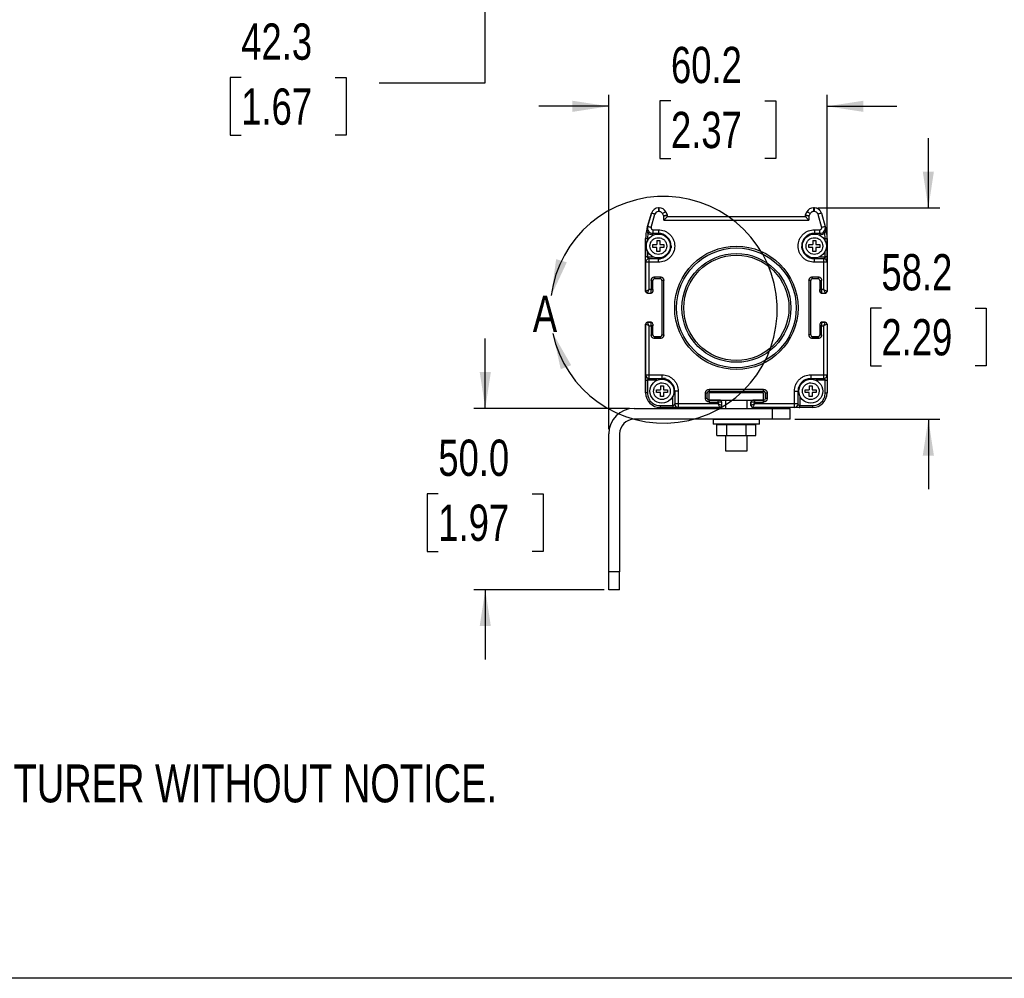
# Model space of a CAD drawing. Header units: millimetres. Extents: x 0 to 1118, y 0 to 864.
# Tile 2 of 11: x 271 to 543, y 0 to 264. Entities that reach past the tile are written whole.
import ezdxf

# ---------------------------------------------------------------- set-up
doc = ezdxf.new("R2010")
doc.units = ezdxf.units.MM
doc.layers.add('DIMENSIONS', color=140, linetype='Continuous', lineweight=25)
doc.layers.add('TEXT', color=140, linetype='Continuous', lineweight=25)
doc.styles.add('SLDTEXTSTYLE0', font='TXT', dxfattribs={"width": 0.75})
doc.dimstyles.new('SLDDIMSTYLE1', dxfattribs={"dimtxt": 10, "dimasz": 10, "dimexe": 0, "dimexo": 0.0625, "dimgap": 2.5, "dimtad": 0, "dimtih": 1, "dimtoh": 1, "dimdec": 1, "dimrnd": 1e-09, "dimzin": 12, "dimdsep": 46, "dimtxsty": 'SLDTEXTSTYLE0', "dimsah": 1, "dimcen": 0.09, "dimadec": 0, "dimazin": 3, "dimtfac": 1, "dimtdec": 1, "dimtofl": 0, "dimtmove": 0, "dimatfit": 3, "dimfxl": 0, "dimfrac": 2, "dimtolj": 1, "dimtzin": 12, "dimarcsym": 0})
doc.dimstyles.new('SLDDIMSTYLE2', dxfattribs={"dimtxt": 10, "dimasz": 10, "dimexe": 0, "dimexo": 0.0625, "dimgap": 2.5, "dimtad": 0, "dimtih": 1, "dimtoh": 1, "dimdec": 1, "dimrnd": 1e-09, "dimzin": 12, "dimdsep": 46, "dimtxsty": 'SLDTEXTSTYLE0', "dimsah": 1, "dimcen": 0.09, "dimadec": 0, "dimazin": 3, "dimtfac": 1, "dimtdec": 1, "dimtmove": 0, "dimatfit": 0, "dimfxl": 0, "dimfrac": 2, "dimtolj": 1, "dimtzin": 12, "dimarcsym": 0})
doc.dimstyles.new('SLDDIMSTYLE3', dxfattribs={"dimtxt": 10, "dimasz": 10, "dimexe": 0, "dimexo": 0.0625, "dimgap": 2.5, "dimtad": 0, "dimtih": 1, "dimtoh": 1, "dimdec": 1, "dimrnd": 1e-09, "dimzin": 4, "dimdsep": 46, "dimtxsty": 'SLDTEXTSTYLE0', "dimsah": 1, "dimcen": 0.09, "dimadec": 0, "dimazin": 1, "dimtfac": 1, "dimtdec": 1, "dimtmove": 0, "dimatfit": 0, "dimfxl": 0, "dimfrac": 2, "dimtolj": 1, "dimtzin": 12, "dimarcsym": 0})

# ---------------------------------------------------------------- blocks, each defined once
blk = doc.blocks.new('SW_NOTE_0')
at = {"layer": 'TEXT', "color": 0, "char_height": 10.4394, "attachment_point": 1, "style": 'SLDTEXTSTYLE0'}
for s, insert in [('1. DIMENSIONS CAN BE CHANGED BY MANUFACTURER WITHOUT NOTICE.', (7.83, -13.54)), ('2. DIMENSIONS DO NOT IMPLY TOLERANCE.', (7.83, -40.54))]:
    blk.add_mtext(s, dxfattribs=dict(at, insert=insert))
blk = doc.blocks.new('_D_1')
at = {"layer": 'DIMENSIONS'}
for p, q in [((432.32, 315.56), (396.41, 315.56)), ((399.59, 315.56), (399.59, 273.24)), ((447.5, 273.24), (396.41, 273.24)), ((399.59, 246.74), (399.59, 273.24)), ((332.34, 248.22), (329.29, 248.22)), ((329.29, 248.22), (329.29, 232.34)), ((358.2, 248.22), (361.25, 248.22)), ((361.25, 248.22), (361.25, 232.34)), ((370.37, 246.74), (399.59, 246.74)), ((329.29, 232.34), (332.34, 232.34)), ((361.25, 232.34), (358.2, 232.34))]:
    blk.add_line(p, q, dxfattribs=at)
for points in [[(399.59, 315.56), (398.05, 305.56), (401.12, 305.56)], [(399.59, 273.24), (401.12, 283.24), (398.05, 283.24)]]:
    blk.add_solid(points, dxfattribs=at)
at = {"layer": 'DIMENSIONS', "char_height": 10, "attachment_point": 1, "style": 'SLDTEXTSTYLE0'}
for s, insert in [('42.3', (332.34, 263.14)), ('1.67', (332.34, 245.23))]:
    blk.add_mtext(s, dxfattribs=dict(at, insert=insert))
blk = doc.blocks.new('_D_8')
at = {"layer": 'DIMENSIONS'}
for p, q in [((399.59, 157.06), (399.59, 176.29)), ((439.32, 157.06), (396.41, 157.06)), ((386.65, 133.54), (383.61, 133.54)), ((383.61, 133.54), (383.61, 117.66)), ((412.52, 133.54), (415.56, 133.54)), ((415.56, 133.54), (415.56, 117.66)), ((383.61, 117.66), (386.65, 117.66)), ((415.56, 117.66), (412.52, 117.66)), ((432.32, 107.06), (396.41, 107.06)), ((399.59, 107.06), (399.59, 87.83))]:
    blk.add_line(p, q, dxfattribs=at)
for points in [[(399.59, 157.06), (401.12, 167.06), (398.05, 167.06)], [(399.59, 107.06), (398.05, 97.06), (401.12, 97.06)]]:
    blk.add_solid(points, dxfattribs=at)
at = {"layer": 'DIMENSIONS', "char_height": 10, "attachment_point": 1, "style": 'SLDTEXTSTYLE0'}
for s, insert in [('50.0', (386.65, 148.46)), ('1.97', (386.65, 130.55))]:
    blk.add_mtext(s, dxfattribs=dict(at, insert=insert))
blk = doc.blocks.new('_D_9')
at = {"layer": 'DIMENSIONS'}
for p, q in [((433.59, 151.33), (433.59, 243.48)), ((450.75, 241.78), (447.7, 241.78)), ((447.7, 241.78), (447.7, 225.9)), ((476.61, 241.78), (479.66, 241.78)), ((479.66, 241.78), (479.66, 225.9)), ((493.77, 198.58), (493.77, 243.48)), ((433.59, 240.31), (414.35, 240.31)), ((493.77, 240.31), (513.01, 240.31)), ((447.7, 225.9), (450.75, 225.9)), ((479.66, 225.9), (476.61, 225.9))]:
    blk.add_line(p, q, dxfattribs=at)
for points in [[(433.59, 240.31), (423.59, 241.84), (423.59, 238.77)], [(493.77, 240.31), (503.77, 238.77), (503.77, 241.84)]]:
    blk.add_solid(points, dxfattribs=at)
at = {"layer": 'DIMENSIONS', "char_height": 10, "attachment_point": 1, "style": 'SLDTEXTSTYLE0'}
for s, insert in [('60.2', (450.75, 256.7)), ('2.37', (450.75, 238.79))]:
    blk.add_mtext(s, dxfattribs=dict(at, insert=insert))
blk = doc.blocks.new('_D_10')
at = {"layer": 'DIMENSIONS'}
for p, q in [((521.67, 212.31), (521.67, 231.54)), ((491.28, 212.31), (524.84, 212.31)), ((508.74, 184.66), (505.69, 184.66)), ((505.69, 184.66), (505.69, 168.78)), ((534.6, 184.66), (537.64, 184.66)), ((537.64, 184.66), (537.64, 168.78)), ((505.69, 168.78), (508.74, 168.78)), ((537.64, 168.78), (534.6, 168.78)), ((484.86, 154.06), (524.84, 154.06)), ((521.67, 154.06), (521.67, 134.83))]:
    blk.add_line(p, q, dxfattribs=at)
for points in [[(521.67, 212.31), (523.2, 222.31), (520.13, 222.31)], [(521.67, 154.06), (520.13, 144.06), (523.2, 144.06)]]:
    blk.add_solid(points, dxfattribs=at)
at = {"layer": 'DIMENSIONS', "char_height": 10, "attachment_point": 1, "style": 'SLDTEXTSTYLE0'}
for s, insert in [('58.2', (508.74, 199.58)), ('2.29', (508.74, 181.67))]:
    blk.add_mtext(s, dxfattribs=dict(at, insert=insert))

msp = doc.modelspace()

# ---------------------------------------------------------------- linework, layer by layer
for p, q in [((447.28, 212.31), (447.28, 211.31)), ((447.54, 212.31), (447.28, 212.31)), ((447.28, 212.31), (447.54, 212.31)), ((447.54, 211.31), (447.54, 212.31)), ((490.01, 212.31), (490.01, 211.31)), ((490.27, 212.31), (490.01, 212.31)), ((490.01, 212.31), (490.27, 212.31)), ((490.27, 211.31), (490.27, 212.31)), ((445.36, 210.86), (444.32, 207.22)), ((444.32, 207.22), (445.36, 210.85)), ((445.28, 206.94), (446.32, 210.58)), ((447.54, 211.31), (447.28, 211.31)), ((448.77, 210.07), (448.43, 210.75)), ((448.77, 208.96), (448.77, 210.07)), ((448.77, 208.96), (488.77, 208.96)), ((449.33, 211.2), (449.72, 210.41)), ((449.77, 209.96), (449.77, 210.19)), ((449.77, 209.96), (449.77, 210.19)), ((449.77, 209.96), (487.77, 209.96)), ((449.97, 209.96), (449.97, 209.96)), ((449.97, 209.96), (487.57, 209.96)), ((487.57, 209.96), (487.57, 209.96)), ((487.77, 210.19), (487.77, 209.96)), ((487.77, 210.19), (487.77, 209.96)), ((487.83, 210.41), (488.22, 211.2)), ((487.83, 210.41), (488.22, 211.2)), ((489.12, 210.75), (488.77, 210.07)), ((488.77, 210.07), (488.77, 208.96)), ((490.27, 211.31), (490.01, 211.31)), ((491.23, 210.58), (492.27, 206.94)), ((492.19, 210.85), (493.23, 207.22)), ((444.16, 206.65), (444.32, 207.22)), ((445.76, 206.31), (447.27, 206.31)), ((445.76, 206.31), (445.76, 205.31)), ((447.27, 206.31), (447.27, 205.31)), ((490.27, 206.31), (491.79, 206.31)), ((490.27, 206.31), (490.27, 205.31)), ((491.79, 205.31), (491.79, 206.31)), ((493.23, 207.22), (493.39, 206.65)), ((443.77, 203.91), (443.77, 198.98)), ((444.27, 203.9), (443.77, 203.9)), ((443.77, 198.81), (443.77, 203.9)), ((444.39, 205.36), (444.27, 203.9)), ((444.27, 203.9), (444.27, 203.18)), ((445.76, 205.31), (447.27, 205.31)), ((445.76, 204.81), (445.76, 205.31)), ((445.9, 204.81), (445.76, 204.81)), ((447.27, 205.31), (447.27, 205.11)), ((490.27, 205.31), (491.79, 205.31)), ((490.27, 205.31), (490.27, 205.11)), ((491.79, 204.81), (491.65, 204.81)), ((491.79, 205.31), (491.79, 204.81)), ((493.27, 203.9), (493.16, 205.36)), ((493.27, 203.9), (493.77, 203.9)), ((493.27, 203.18), (493.27, 203.9)), ((493.77, 203.9), (493.77, 198.81)), ((444.97, 201.81), (444.97, 201.87)), ((445.77, 202.21), (446.87, 202.21)), ((445.77, 201.41), (445.77, 202.21)), ((446.87, 201.41), (445.77, 201.41)), ((446.87, 203.31), (446.87, 202.21)), ((446.87, 203.31), (447.67, 203.31)), ((446.87, 200.31), (446.87, 201.41)), ((447.67, 203.31), (447.67, 202.21)), ((447.67, 202.21), (448.77, 202.21)), ((447.67, 201.41), (447.67, 200.31)), ((448.77, 201.41), (447.67, 201.41)), ((448.77, 202.21), (448.77, 201.41)), ((450.77, 201.75), (450.77, 201.31)), ((486.77, 201.31), (486.77, 201.7)), ((487.97, 201.81), (487.97, 201.87)), ((488.77, 202.21), (489.87, 202.21)), ((488.77, 201.41), (488.77, 202.21)), ((489.87, 201.41), (488.77, 201.41)), ((489.87, 203.31), (489.87, 202.21)), ((489.87, 203.31), (490.67, 203.31)), ((489.87, 200.31), (489.87, 201.41)), ((490.67, 203.31), (490.67, 202.21)), ((490.67, 202.21), (491.77, 202.21)), ((490.67, 201.41), (490.67, 200.31)), ((491.77, 201.41), (490.67, 201.41)), ((491.77, 202.21), (491.77, 201.41)), ((444.27, 198.81), (443.77, 198.81)), ((444.27, 200.43), (444.27, 198.81)), ((444.27, 198.81), (445.9, 198.81)), ((444.77, 197.31), (444.77, 198.31)), ((447.27, 198.31), (444.77, 198.31)), ((447.67, 200.31), (446.87, 200.31)), ((447.27, 198.31), (447.27, 198.51)), ((447.27, 197.31), (447.27, 198.31)), ((447.27, 198.31), (447.78, 198.31)), ((490.67, 200.31), (489.87, 200.31)), ((490.27, 198.31), (490.27, 198.51)), ((490.27, 197.31), (490.27, 198.31)), ((492.77, 198.31), (490.27, 198.31)), ((491.65, 198.81), (493.27, 198.81)), ((492.77, 198.31), (492.77, 198.01)), ((493.27, 198.81), (493.27, 200.43)), ((493.77, 198.81), (493.27, 198.81)), ((493.77, 198.81), (493.77, 197.31)), ((493.77, 197.49), (493.77, 198.81)), ((443.77, 197.39), (443.77, 189.31)), ((444.77, 197.31), (443.77, 197.31)), ((443.77, 189.31), (443.77, 197.31)), ((444.77, 189.81), (444.77, 197.31)), ((447.27, 197.31), (444.77, 197.31)), ((492.77, 197.31), (490.27, 197.31)), ((492.77, 198.01), (492.77, 197.31)), ((492.77, 197.31), (492.77, 189.81)), ((493.77, 197.31), (492.77, 197.31)), ((493.77, 197.31), (493.77, 189.31)), ((446.27, 193.31), (447.77, 193.31)), ((446.27, 192.81), (446.27, 193.31)), ((446.27, 192.81), (447.77, 192.81)), ((447.77, 193.31), (447.77, 192.81)), ((489.77, 193.31), (491.27, 193.31)), ((489.77, 192.81), (489.77, 193.31)), ((489.77, 192.81), (491.27, 192.81)), ((491.27, 193.31), (491.27, 192.81)), ((445.27, 192.31), (445.27, 189.81)), ((445.77, 192.31), (445.27, 192.31)), ((445.77, 189.81), (445.77, 192.31)), ((448.77, 192.31), (448.27, 192.31)), ((448.27, 192.31), (448.27, 177.31)), ((448.27, 192.31), (448.27, 177.31)), ((448.77, 177.31), (448.77, 192.31)), ((488.77, 192.31), (488.77, 177.31)), ((489.27, 192.31), (488.77, 192.31)), ((489.27, 177.31), (489.27, 192.31)), ((491.77, 192.31), (492.27, 192.31)), ((491.77, 192.31), (491.77, 189.81)), ((491.77, 192.31), (491.77, 189.31)), ((492.27, 189.81), (492.27, 192.31)), ((444.27, 188.81), (445.27, 188.81)), ((445.27, 189.81), (444.77, 189.81)), ((445.27, 188.81), (445.27, 189.81)), ((445.27, 189.81), (445.77, 189.81)), ((445.77, 189.81), (445.77, 189.31)), ((491.77, 189.81), (492.27, 189.81)), ((491.77, 189.31), (491.77, 189.81)), ((492.77, 189.81), (492.27, 189.81)), ((492.27, 189.81), (492.27, 188.81)), ((492.27, 188.81), (493.27, 188.81)), ((443.77, 166.31), (443.77, 180.31)), ((443.77, 180.31), (443.77, 161.31)), ((445.27, 180.81), (444.27, 180.81)), ((444.27, 180.81), (445.27, 180.81)), ((444.77, 166.31), (444.77, 179.81)), ((444.77, 179.81), (445.27, 179.81)), ((445.27, 179.81), (445.27, 180.81)), ((445.27, 179.81), (445.27, 177.31)), ((445.77, 179.81), (445.27, 179.81)), ((445.77, 180.31), (445.77, 179.81)), ((445.77, 177.31), (445.77, 179.81)), ((491.77, 180.31), (491.77, 179.81)), ((491.77, 180.31), (491.77, 177.31)), ((491.77, 179.81), (491.77, 177.31)), ((492.27, 179.81), (491.77, 179.81)), ((493.27, 180.81), (492.27, 180.81)), ((492.27, 180.81), (492.27, 179.81)), ((492.27, 180.81), (493.27, 180.81)), ((492.27, 177.31), (492.27, 179.81)), ((492.27, 179.81), (492.77, 179.81)), ((492.77, 179.81), (492.77, 166.31)), ((493.77, 180.31), (493.77, 166.31)), ((445.27, 177.31), (445.77, 177.31)), ((446.27, 176.31), (446.27, 176.81)), ((447.77, 176.81), (446.27, 176.81)), ((446.27, 176.81), (447.77, 176.81)), ((447.77, 176.81), (447.77, 176.31)), ((448.27, 177.31), (448.77, 177.31)), ((489.27, 177.31), (488.77, 177.31)), ((489.77, 176.31), (489.77, 176.81)), ((491.27, 176.81), (489.77, 176.81)), ((489.77, 176.81), (491.27, 176.81)), ((491.27, 176.81), (491.27, 176.31)), ((491.77, 177.31), (492.27, 177.31)), ((447.77, 176.31), (446.27, 176.31)), ((491.27, 176.31), (489.77, 176.31)), ((443.77, 166.31), (444.77, 166.31)), ((444.77, 166.31), (448.27, 166.31)), ((444.77, 165.6), (444.77, 166.31)), ((444.77, 165.31), (444.77, 165.6)), ((448.27, 166.31), (448.27, 165.31)), ((489.27, 166.31), (492.77, 166.31)), ((489.27, 166.31), (489.27, 165.31)), ((492.77, 166.31), (492.77, 165.31)), ((492.77, 166.31), (493.77, 166.31)), ((493.77, 166.31), (493.77, 166.22)), ((493.77, 166.22), (493.77, 166.27)), ((443.77, 164.81), (444.27, 164.81)), ((443.77, 161.31), (443.77, 164.81)), ((444.27, 164.81), (444.27, 161.31)), ((446.9, 164.81), (444.27, 164.81)), ((444.77, 165.31), (448.27, 165.31)), ((447.87, 163.31), (447.87, 162.21)), ((447.87, 163.31), (448.67, 163.31)), ((448.27, 165.11), (448.27, 165.31)), ((449.27, 165.31), (448.58, 165.31)), ((448.67, 163.31), (448.67, 162.21)), ((488.87, 163.31), (488.87, 162.21)), ((488.87, 163.31), (489.67, 163.31)), ((489.27, 165.31), (492.77, 165.31)), ((489.27, 165.31), (489.27, 165.11)), ((489.67, 163.31), (489.67, 162.21)), ((493.27, 164.81), (490.65, 164.81)), ((493.27, 164.81), (493.77, 164.81)), ((493.27, 161.31), (493.27, 164.81)), ((493.77, 164.81), (493.77, 161.31)), ((444.27, 161.31), (443.77, 161.31)), ((445.97, 161.81), (445.97, 161.87)), ((446.77, 162.21), (447.87, 162.21)), ((446.77, 161.41), (446.77, 162.21)), ((447.87, 161.41), (446.77, 161.41)), ((447.87, 160.31), (447.87, 161.41)), ((448.67, 160.31), (447.87, 160.31)), ((448.67, 162.21), (449.77, 162.21)), ((448.67, 161.41), (448.67, 160.31)), ((449.77, 161.41), (448.67, 161.41)), ((449.77, 162.21), (449.77, 161.41)), ((451.27, 157.81), (451.27, 160.43)), ((451.77, 161.81), (451.57, 161.81)), ((451.62, 162.7), (451.66, 162.71)), ((451.77, 161.81), (451.77, 158.31)), ((452.77, 161.81), (451.77, 161.81)), ((452.77, 161.81), (452.77, 158.31)), ((460.27, 159.81), (460.27, 161.31)), ((460.27, 161.31), (460.77, 161.31)), ((460.77, 159.81), (460.77, 161.31)), ((476.27, 162.31), (461.27, 162.31)), ((461.27, 162.31), (461.27, 161.81)), ((461.27, 161.81), (476.27, 161.81)), ((476.27, 161.35), (461.27, 161.35)), ((461.27, 159.35), (461.27, 161.35)), ((476.27, 161.81), (476.27, 162.31)), ((476.27, 159.35), (476.27, 161.35)), ((476.77, 161.31), (477.27, 161.31)), ((476.77, 161.31), (476.77, 159.81)), ((476.77, 159.81), (476.77, 161.31)), ((477.27, 161.31), (477.27, 159.81)), ((484.77, 158.31), (484.77, 161.81)), ((484.77, 161.81), (485.77, 161.81)), ((485.77, 158.31), (485.77, 161.81)), ((485.97, 161.81), (485.77, 161.81)), ((485.89, 162.71), (485.93, 162.7)), ((486.27, 160.43), (486.27, 157.81)), ((486.97, 161.81), (486.97, 161.87)), ((487.77, 162.21), (488.87, 162.21)), ((487.77, 161.41), (487.77, 162.21)), ((488.87, 161.41), (487.77, 161.41)), ((488.87, 160.31), (488.87, 161.41)), ((489.67, 160.31), (488.87, 160.31)), ((489.67, 162.21), (490.77, 162.21)), ((489.67, 161.41), (489.67, 160.31)), ((490.77, 161.41), (489.67, 161.41)), ((490.77, 162.21), (490.77, 161.41)), ((493.27, 161.31), (493.77, 161.31)), ((447.77, 157.81), (451.27, 157.81)), ((447.77, 157.81), (447.77, 157.31)), ((451.27, 157.81), (451.27, 157.31)), ((452.77, 158.31), (451.77, 158.31)), ((452.77, 158.31), (452.77, 157.31)), ((463.77, 158.31), (452.77, 158.31)), ((460.77, 159.81), (460.27, 159.81)), ((461.27, 159.35), (476.27, 159.35)), ((461.27, 159.31), (461.27, 158.81)), ((463.77, 159.31), (461.27, 159.31)), ((464.27, 159.31), (461.27, 159.31)), ((461.27, 158.81), (463.77, 158.81)), ((463.77, 158.81), (463.77, 159.31)), ((464.27, 159.31), (463.77, 159.31)), ((463.77, 158.81), (463.77, 158.31)), ((464.77, 158.81), (463.77, 158.81)), ((464.77, 157.81), (464.77, 158.81)), ((465.77, 159.35), (465.77, 157.06)), ((471.77, 157.06), (471.77, 159.35)), ((472.77, 158.81), (472.77, 157.81)), ((473.77, 158.81), (472.77, 158.81)), ((472.77, 157.81), (472.77, 158.81)), ((473.27, 159.31), (473.77, 159.31)), ((476.27, 159.31), (473.27, 159.31)), ((473.77, 159.31), (473.77, 158.81)), ((476.27, 159.31), (473.77, 159.31)), ((473.77, 158.31), (473.77, 158.81)), ((473.77, 158.81), (476.27, 158.81)), ((484.77, 158.31), (473.77, 158.31)), ((476.27, 158.81), (476.27, 159.31)), ((477.27, 159.81), (476.77, 159.81)), ((484.77, 157.31), (484.77, 158.31)), ((485.48, 158.31), (484.77, 158.31)), ((485.77, 158.31), (485.48, 158.31)), ((486.27, 157.31), (486.27, 157.81)), ((486.27, 157.81), (489.77, 157.81)), ((489.77, 157.81), (489.77, 157.31)), ((440.59, 157.06), (478.59, 157.06)), ((451.27, 157.31), (447.77, 157.31)), ((452.77, 157.31), (452.69, 157.31)), ((452.69, 157.31), (452.74, 157.31)), ((464.27, 157.31), (452.77, 157.31)), ((484.77, 157.31), (473.27, 157.31)), ((478.59, 157.06), (478.59, 154.06)), ((478.59, 157.06), (483.59, 157.06)), ((483.59, 154.06), (483.59, 157.06)), ((486.27, 157.31), (484.77, 157.31)), ((486.06, 157.31), (486.27, 157.31)), ((489.77, 157.31), (486.27, 157.31)), ((478.59, 154.06), (440.59, 154.06)), ((462.42, 153.97), (462.42, 152.73)), ((475.13, 153.97), (462.42, 153.97)), ((475.13, 152.73), (462.42, 152.73)), ((463.37, 152.62), (466.07, 152.62)), ((463.37, 149.62), (463.37, 152.62)), ((465.77, 154.06), (465.77, 153.97)), ((465.77, 152.73), (465.77, 152.62)), ((466.07, 152.62), (471.47, 152.62)), ((466.07, 152.62), (466.07, 149.62)), ((471.47, 149.62), (471.47, 152.62)), ((471.47, 152.62), (474.17, 152.62)), ((471.77, 153.97), (471.77, 154.06)), ((471.77, 152.62), (471.77, 152.73)), ((474.17, 149.62), (474.17, 152.62)), ((475.13, 152.73), (475.13, 153.97)), ((483.59, 154.06), (478.59, 154.06)), ((433.59, 112.06), (433.59, 150.06)), ((436.59, 150.06), (436.59, 112.06)), ((463.37, 149.62), (466.07, 149.62)), ((465.77, 149.62), (465.77, 145.35)), ((466.07, 149.62), (471.47, 149.62)), ((471.47, 149.62), (474.17, 149.62)), ((471.77, 145.35), (471.77, 149.62)), ((465.77, 145.35), (471.77, 145.35)), ((436.59, 112.06), (433.59, 112.06)), ((433.59, 107.06), (433.59, 112.06)), ((436.59, 107.06), (436.59, 112.06)), ((436.59, 107.06), (433.59, 107.06))]:
    msp.add_line(p, q)
at = {"color": 7, "linetype": 'Continuous'}
msp.add_line((1117.6, 0), (0, 0), dxfattribs=at)
at = {"flags": 128}
for points in [[(446.32, 210.58), (446.13, 210.63), (445.95, 210.69), (445.79, 210.73), (445.64, 210.77), (445.52, 210.81), (445.43, 210.83), (445.38, 210.85), (445.36, 210.85)], [(449.33, 211.2), (449.31, 211.19), (449.26, 211.17), (449.18, 211.12), (449.07, 211.07), (448.93, 211), (448.78, 210.92), (448.61, 210.84), (448.43, 210.75)], [(449.77, 209.96), (449.76, 209.94), (449.7, 209.88), (449.61, 209.79), (449.48, 209.66), (449.33, 209.51), (449.16, 209.34), (448.97, 209.15), (448.77, 208.96)], [(488.77, 208.96), (488.58, 209.15), (488.39, 209.34), (488.22, 209.51), (488.07, 209.66), (487.94, 209.79), (487.85, 209.88), (487.79, 209.94), (487.77, 209.96)], [(489.12, 210.75), (488.94, 210.84), (488.77, 210.92), (488.62, 211), (488.48, 211.07), (488.37, 211.12), (488.29, 211.17), (488.24, 211.19), (488.22, 211.2)], [(492.19, 210.85), (492.17, 210.85), (492.12, 210.83), (492.03, 210.81), (491.91, 210.77), (491.76, 210.73), (491.6, 210.69), (491.41, 210.63), (491.23, 210.58)], [(444.2, 206.64), (444.19, 206.64), (444.18, 206.65), (444.18, 206.65), (444.17, 206.65), (444.17, 206.65), (444.16, 206.65), (444.16, 206.65), (444.16, 206.65)], [(444.32, 207.22), (444.34, 207.21), (444.39, 207.2), (444.48, 207.17), (444.6, 207.14), (444.75, 207.1), (444.91, 207.05), (445.09, 207), (445.28, 206.94)], [(492.27, 206.94), (492.45, 207), (492.63, 207.05), (492.8, 207.1), (492.95, 207.14), (493.07, 207.17), (493.15, 207.2), (493.21, 207.21), (493.23, 207.22)], [(493.39, 206.65), (493.39, 206.65), (493.39, 206.65), (493.38, 206.65), (493.38, 206.65), (493.37, 206.65), (493.37, 206.65), (493.36, 206.64), (493.35, 206.64)], [(444.39, 205.36), (444.45, 205.43), (444.52, 205.49), (444.58, 205.56), (444.63, 205.61), (444.67, 205.66), (444.7, 205.69), (444.72, 205.71), (444.73, 205.72)], [(492.82, 205.72), (492.83, 205.71), (492.84, 205.69), (492.88, 205.66), (492.92, 205.61), (492.97, 205.56), (493.03, 205.49), (493.1, 205.43), (493.16, 205.36)]]:
    msp.add_lwpolyline(points, dxfattribs=at)
for centre, radius in [((447.27, 201.81), 3.3), ((490.27, 201.81), 3.3), ((468.77, 184.76), 17), ((468.77, 184.76), 16.5), ((468.77, 184.76), 15), ((468.77, 184.76), 14.5), ((448.27, 161.81), 3.3), ((489.27, 161.81), 3.3)]:
    msp.add_circle(centre, radius)
for centre, radius, start, end in [((447.28, 210.31), 2, 90, 164.0546), ((447.28, 210.31), 2, 90, 164.0546), ((447.54, 210.31), 2, 26.5651, 90), ((447.54, 210.31), 2, 26.5651, 90), ((490.01, 210.31), 2, 90, 153.4349), ((490.01, 210.31), 2, 90, 153.4349), ((490.27, 210.31), 2, 15.9454, 90), ((490.27, 210.31), 2, 43.1081, 90), ((447.28, 210.31), 1, 90, 164.0546), ((449.27, 210.19), 0.5, 0, 26.5651), ((449.27, 210.19), 0.5, 0, 26.5651), ((488.27, 210.19), 0.5, 153.4349, 180), ((488.27, 210.19), 0.5, 153.4349, 180), ((490.27, 210.31), 1, 15.9454, 90), ((453.77, 203.9), 10, 164.0546, 180), ((453.77, 203.91), 10, 164.0546, 180), ((444.07, 206.78), 0.189, 312.3559, 358.659), ((445.76, 206.81), 1.5, 164.0546, 270), ((491.79, 206.81), 1.5, 270, 15.9454), ((493.47, 206.78), 0.189, 181.3334, 227.6518), ((483.77, 203.9), 10, 0, 15.9454), ((447.27, 201.81), 3.5, 270, 90), ((490.27, 201.81), 3.5, 90, 270), ((450.26, 201.52), 0.5, 297.5554, 351.9555), ((447.27, 201.81), 3.5, 354.5892, 0), ((490.27, 201.81), 3.5, 180, 185.4109), ((487.29, 201.52), 0.5, 185.4109, 242.3723), ((444.77, 197.31), 1, 90, 135), ((447.27, 201.81), 3.5, 270, 275.3876), ((490.27, 201.81), 3.5, 264.6126, 270), ((492.77, 197.31), 1, 0, 90), ((444.77, 197.31), 1, 135, 180), ((446.27, 192.31), 0.5, 90, 180), ((446.27, 192.31), 0.5, 90, 180), ((447.77, 192.31), 0.5, 0, 90), ((447.77, 192.31), 0.5, 0, 90), ((489.77, 192.31), 0.5, 90, 180), ((489.77, 192.31), 0.5, 90, 180), ((491.27, 192.31), 0.5, 0, 90), ((491.27, 192.31), 0.5, 0, 90), ((444.27, 189.31), 0.5, 180, 270), ((445.27, 189.31), 0.5, 270, 0), ((492.27, 189.31), 0.5, 180, 270), ((492.27, 189.31), 0.5, 180, 223.5501), ((493.27, 189.31), 0.5, 270, 0), ((493.27, 189.31), 0.5, 270, 305.9704), ((444.27, 180.31), 0.5, 90, 180), ((445.27, 180.31), 0.5, 360, 90), ((445.27, 180.31), 0.5, 0, 90), ((492.27, 180.31), 0.5, 90, 180), ((492.27, 180.31), 0.5, 90, 180), ((493.27, 180.31), 0.5, 0, 90), ((446.27, 177.31), 0.5, 180, 270), ((446.27, 177.31), 0.5, 180, 270), ((447.77, 177.31), 0.5, 270, 0), ((447.77, 177.31), 0.5, 270, 0), ((489.77, 177.31), 0.5, 180, 270), ((489.77, 177.31), 0.5, 180, 270), ((491.27, 177.31), 0.5, 270, 0), ((491.27, 177.31), 0.5, 270, 0), ((444.77, 166.31), 1, 180, 270), ((492.77, 166.31), 1, 270, 315), ((492.77, 166.31), 1, 315, 0), ((448.27, 161.81), 3.5, 0, 90), ((489.27, 161.81), 3.5, 90, 180), ((447.77, 161.31), 4, 180, 270), ((447.77, 161.31), 4, 180, 270), ((461.27, 161.31), 0.5, 90, 180), ((461.27, 161.31), 0.5, 90, 180), ((476.27, 161.31), 0.5, 0, 90), ((476.27, 161.31), 0.5, 0, 90), ((489.77, 161.31), 4, 270, 0), ((489.77, 161.31), 4, 270, 0), ((452.77, 158.31), 1, 180, 225), ((452.77, 158.31), 1, 225, 270), ((461.27, 159.81), 0.5, 180, 270), ((461.27, 159.81), 0.5, 180, 270), ((464.27, 158.81), 0.5, 0, 90), ((464.27, 158.81), 0.5, 360, 90), ((464.27, 157.81), 0.5, 270, 0), ((473.27, 158.81), 0.5, 90, 180), ((473.27, 158.81), 0.5, 90, 180), ((473.27, 157.81), 0.5, 180, 270), ((476.27, 159.81), 0.5, 270, 0), ((476.27, 159.81), 0.5, 270, 0), ((484.77, 158.31), 1, 270, 360), ((440.59, 150.06), 7, 90, 180), ((440.59, 150.06), 4, 90, 180)]:
    msp.add_arc(centre, radius, start, end)
for points, knots in [([(448.43, 210.75), (448.39, 210.83), (448.29, 210.99), (448.07, 211.17), (447.82, 211.28), (447.63, 211.3), (447.54, 211.31)], [0, 0, 0, 0, 0.249881, 0.499992, 0.749885, 1, 1, 1, 1]), ([(448.77, 210.07), (448.85, 210.1), (448.99, 210.15), (449.23, 210.23), (449.42, 210.3), (449.57, 210.36), (449.69, 210.4), (449.71, 210.41), (449.72, 210.41)], [0, 0, 0, 0, 0.155593, 0.291135, 0.501281, 0.631549, 0.758241, 1, 1, 1, 1]), ([(449.77, 210.19), (449.76, 210.19), (449.74, 210.18), (449.61, 210.17), (449.46, 210.15), (449.25, 210.13), (449.01, 210.1), (448.86, 210.08), (448.77, 210.07)], [0, 0, 0, 0, 0.241747, 0.368443, 0.498719, 0.708847, 0.844401, 1, 1, 1, 1]), ([(488.77, 210.07), (488.69, 210.08), (488.54, 210.1), (488.29, 210.13), (488.09, 210.15), (487.93, 210.17), (487.81, 210.18), (487.79, 210.19), (487.77, 210.19)], [0, 0, 0, 0, 0.155589, 0.291132, 0.50128, 0.631547, 0.758242, 1, 1, 1, 1]), ([(487.83, 210.41), (487.84, 210.41), (487.86, 210.4), (487.98, 210.36), (488.12, 210.3), (488.32, 210.23), (488.55, 210.15), (488.7, 210.1), (488.77, 210.07)], [0, 0, 0, 0, 0.241747, 0.368444, 0.498721, 0.708849, 0.844397, 1, 1, 1, 1]), ([(490.01, 211.31), (489.92, 211.3), (489.73, 211.28), (489.48, 211.17), (489.26, 210.99), (489.16, 210.83), (489.12, 210.75)], [0, 0, 0, 0, 0.249874, 0.499988, 0.749874, 1, 1, 1, 1]), ([(444.39, 205.36), (444.32, 205.52), (444.21, 205.79), (444.19, 206.09), (444.18, 206.25), (444.18, 206.4), (444.19, 206.54), (444.2, 206.64)], [0, 0, 0, 0, 0.381993, 0.661694, 0.672555, 0.758849, 1, 1, 1, 1]), ([(445.28, 206.94), (445.27, 206.91), (445.26, 206.83), (445.27, 206.71), (445.3, 206.6), (445.36, 206.5), (445.44, 206.42), (445.54, 206.35), (445.65, 206.31), (445.72, 206.31), (445.76, 206.31)], [0, 0, 0, 0, 0.124231, 0.249961, 0.373517, 0.499962, 0.623516, 0.749954, 0.874239, 1, 1, 1, 1]), ([(447.27, 206.31), (447.84, 206.25), (448.71, 206.15), (449.76, 205.59), (450.48, 205.01), (451.06, 204.29), (451.61, 203.24), (451.88, 201.81), (451.61, 200.37), (451.06, 199.32), (450.48, 198.6), (449.76, 198.02), (448.71, 197.46), (447.84, 197.37), (447.27, 197.31)], [0, 0, 0, 0, 0.119728, 0.18418, 0.25, 0.31582, 0.380272, 0.5, 0.619729, 0.68418, 0.75, 0.81582, 0.880272, 1, 1, 1, 1]), ([(490.27, 197.31), (489.71, 197.37), (488.84, 197.46), (487.79, 198.02), (487.07, 198.6), (486.49, 199.32), (485.94, 200.37), (485.67, 201.81), (485.94, 203.24), (486.49, 204.29), (487.07, 205.01), (487.79, 205.59), (488.84, 206.15), (489.71, 206.25), (490.27, 206.31)], [0, 0, 0, 0, 0.119728, 0.18418, 0.25, 0.31582, 0.380272, 0.5, 0.619728, 0.68418, 0.75, 0.81582, 0.880272, 1, 1, 1, 1]), ([(491.79, 206.31), (491.82, 206.31), (491.9, 206.31), (492.01, 206.35), (492.11, 206.42), (492.19, 206.5), (492.25, 206.6), (492.28, 206.71), (492.29, 206.83), (492.27, 206.9), (492.27, 206.94)], [0, 0, 0, 0, 0.1242291, 0.2499562, 0.3735181, 0.4999605, 0.6235144, 0.7499584, 0.8742467, 1, 1, 1, 1]), ([(493.35, 206.64), (493.36, 206.54), (493.37, 206.41), (493.37, 206.27), (493.36, 206.1), (493.34, 205.8), (493.23, 205.52), (493.16, 205.36)], [0, 0, 0, 0, 0.241175, 0.307692, 0.327508, 0.618026, 1, 1, 1, 1]), ([(445.76, 204.81), (445.51, 204.83), (445, 204.88), (444.59, 205.2), (444.39, 205.36)], [0, 0, 0, 0, 0.499998, 1, 1, 1, 1]), ([(444.97, 201.87), (445.01, 202.16), (445.07, 202.6), (445.37, 203.13), (445.68, 203.48), (446.05, 203.77), (446.59, 204.03), (447.32, 204.16), (448.05, 204), (448.58, 203.72), (448.94, 203.41), (449.23, 203.05), (449.5, 202.51), (449.63, 201.77), (449.48, 201.04), (449.2, 200.51), (448.89, 200.15), (448.53, 199.86), (447.99, 199.59), (447.26, 199.45), (446.53, 199.6), (445.99, 199.87), (445.63, 200.17), (445.34, 200.54), (445.05, 201.07), (445, 201.52), (444.97, 201.81)], [0, 0, 0, 0, 0.059885, 0.092423, 0.125, 0.157539, 0.190116, 0.250001, 0.309885, 0.342423, 0.375, 0.407539, 0.440115, 0.5, 0.559884, 0.592423, 0.625, 0.657539, 0.690115, 0.75, 0.809884, 0.842423, 0.875, 0.907539, 0.940115, 1, 1, 1, 1]), ([(487.97, 201.87), (488.01, 202.16), (488.07, 202.6), (488.37, 203.13), (488.68, 203.48), (489.05, 203.77), (489.59, 204.03), (490.32, 204.16), (491.05, 204), (491.58, 203.72), (491.94, 203.41), (492.23, 203.05), (492.5, 202.51), (492.63, 201.77), (492.48, 201.04), (492.2, 200.51), (491.89, 200.15), (491.53, 199.86), (490.99, 199.59), (490.26, 199.45), (489.53, 199.6), (488.99, 199.87), (488.63, 200.17), (488.34, 200.54), (488.05, 201.07), (488, 201.52), (487.97, 201.81)], [0, 0, 0, 0, 0.059885, 0.092424, 0.125, 0.157539, 0.190116, 0.25, 0.309885, 0.342424, 0.375, 0.407539, 0.440116, 0.5, 0.559885, 0.592424, 0.625, 0.657539, 0.690116, 0.75, 0.809884, 0.842424, 0.875, 0.907539, 0.940115, 1, 1, 1, 1]), ([(493.16, 205.36), (492.96, 205.2), (492.55, 204.88), (492.04, 204.83), (491.79, 204.81)], [0, 0, 0, 0, 0.500002, 1, 1, 1, 1]), ([(443.77, 197.41), (443.77, 197.46), (443.77, 197.56), (443.77, 197.79), (443.77, 198.06), (443.77, 198.35), (443.77, 198.6), (443.77, 198.74), (443.77, 198.81)], [0, 0, 0, 0, 0.163978, 0.338799, 0.532195, 0.73469, 0.887121, 1, 1, 1, 1]), ([(444.77, 198.31), (444.77, 198.31), (444.77, 198.31), (444.74, 198.32), (444.61, 198.36), (444.45, 198.46), (444.33, 198.62), (444.28, 198.73), (444.28, 198.78), (444.27, 198.81)], [0, 0, 0, 0, 0.0423535, 0.0902384, 0.267125, 0.6115406, 0.8345601, 0.923175, 1, 1, 1, 1]), ([(493.27, 198.81), (493.27, 198.78), (493.27, 198.73), (493.22, 198.61), (493.13, 198.49), (493.01, 198.41), (492.94, 198.37), (492.91, 198.35), (492.9, 198.35), (492.9, 198.35), (492.86, 198.33), (492.81, 198.32), (492.78, 198.31), (492.78, 198.31), (492.77, 198.31)], [0, 0, 0, 0, 0.0779112, 0.1680376, 0.3956416, 0.5970734, 0.7005697, 0.7275673, 0.7348744, 0.7369804, 0.7380515, 0.9119254, 0.9585686, 1, 1, 1, 1]), ([(493.77, 198.81), (493.77, 198.66), (493.77, 198.41), (493.77, 198.06), (493.77, 197.79), (493.77, 197.56), (493.77, 197.46), (493.77, 197.41)], [0, 0, 0, 0, 0.265192, 0.467397, 0.661149, 0.835649, 1, 1, 1, 1]), ([(445.27, 192.31), (445.29, 192.43), (445.31, 192.63), (445.43, 192.86), (445.56, 193.02), (445.72, 193.15), (445.95, 193.27), (446.15, 193.29), (446.27, 193.31)], [0, 0, 0, 0, 0.2394431, 0.3695496, 0.5000005, 0.6301043, 0.7605518, 1, 1, 1, 1]), ([(447.77, 193.31), (447.9, 193.29), (448.09, 193.27), (448.33, 193.15), (448.49, 193.02), (448.62, 192.86), (448.74, 192.63), (448.76, 192.43), (448.77, 192.31)], [0, 0, 0, 0, 0.239439, 0.369547, 0.499999, 0.630106, 0.760556, 1, 1, 1, 1]), ([(488.77, 192.31), (488.79, 192.43), (488.81, 192.63), (488.93, 192.86), (489.06, 193.02), (489.22, 193.15), (489.45, 193.27), (489.65, 193.29), (489.77, 193.31)], [0, 0, 0, 0, 0.239443, 0.36955, 0.499997, 0.630105, 0.760557, 1, 1, 1, 1]), ([(491.27, 193.31), (491.4, 193.29), (491.59, 193.27), (491.83, 193.15), (491.99, 193.02), (492.12, 192.86), (492.24, 192.63), (492.26, 192.43), (492.27, 192.31)], [0, 0, 0, 0, 0.239444, 0.369551, 0.499999, 0.630109, 0.760557, 1, 1, 1, 1]), ([(443.77, 189.31), (443.78, 189.31), (443.78, 189.31), (443.84, 189.34), (443.93, 189.39), (444.11, 189.47), (444.39, 189.61), (444.64, 189.74), (444.77, 189.81)], [0, 0, 0, 0, 0.1134906, 0.2312465, 0.3541999, 0.483174, 0.7379635, 1, 1, 1, 1]), ([(444.27, 188.81), (444.28, 188.81), (444.28, 188.82), (444.31, 188.87), (444.35, 188.97), (444.44, 189.14), (444.58, 189.42), (444.71, 189.68), (444.77, 189.81)], [0, 0, 0, 0, 0.113502, 0.231266, 0.354221, 0.483186, 0.748258, 1, 1, 1, 1]), ([(492.77, 189.81), (492.77, 189.81), (492.9, 189.74), (493.16, 189.61), (493.44, 189.47), (493.61, 189.39), (493.71, 189.34), (493.76, 189.31), (493.77, 189.31), (493.77, 189.31)], [0, 0, 0, 0, 0.00001, 0.262044, 0.516825, 0.645788, 0.768742, 0.886501, 1, 1, 1, 1]), ([(492.77, 189.81), (492.84, 189.68), (492.97, 189.42), (493.11, 189.14), (493.19, 188.97), (493.24, 188.87), (493.27, 188.82), (493.27, 188.81), (493.27, 188.81)], [0, 0, 0, 0, 0.251741, 0.516812, 0.645785, 0.768743, 0.886504, 1, 1, 1, 1]), ([(444.77, 179.81), (444.64, 179.87), (444.39, 180), (444.11, 180.14), (443.93, 180.22), (443.84, 180.27), (443.78, 180.3), (443.78, 180.3), (443.77, 180.31)], [0, 0, 0, 0, 0.2620309, 0.5168229, 0.6457881, 0.768744, 0.8865024, 1, 1, 1, 1]), ([(444.77, 179.81), (444.71, 179.93), (444.58, 180.19), (444.44, 180.47), (444.35, 180.64), (444.31, 180.74), (444.28, 180.79), (444.28, 180.8), (444.27, 180.81)], [0, 0, 0, 0, 0.25174, 0.516813, 0.645785, 0.768742, 0.886504, 1, 1, 1, 1]), ([(493.27, 180.81), (493.27, 180.8), (493.27, 180.79), (493.24, 180.74), (493.19, 180.65), (493.11, 180.47), (492.95, 180.2), (492.87, 179.91), (492.77, 179.81), (492.77, 179.81)], [0, 0, 0, 0, 0.113503, 0.231266, 0.354221, 0.483182, 0.748239, 0.999986, 1, 1, 1, 1]), ([(493.77, 180.31), (493.77, 180.3), (493.76, 180.3), (493.71, 180.27), (493.61, 180.22), (493.44, 180.14), (493.16, 180), (492.9, 179.87), (492.77, 179.81)], [0, 0, 0, 0, 0.113491, 0.231249, 0.354202, 0.483174, 0.737964, 1, 1, 1, 1]), ([(446.27, 176.31), (446.15, 176.32), (445.95, 176.34), (445.72, 176.46), (445.56, 176.59), (445.43, 176.75), (445.31, 176.99), (445.29, 177.18), (445.27, 177.31)], [0, 0, 0, 0, 0.239448, 0.369556, 0.5, 0.630107, 0.760557, 1, 1, 1, 1]), ([(448.77, 177.31), (448.76, 177.18), (448.74, 176.99), (448.62, 176.75), (448.49, 176.59), (448.33, 176.46), (448.09, 176.34), (447.9, 176.32), (447.77, 176.31)], [0, 0, 0, 0, 0.239443, 0.36955, 0.500001, 0.630105, 0.760561, 1, 1, 1, 1]), ([(489.77, 176.31), (489.65, 176.32), (489.45, 176.34), (489.22, 176.46), (489.06, 176.59), (488.93, 176.75), (488.81, 176.99), (488.79, 177.18), (488.77, 177.31)], [0, 0, 0, 0, 0.239444, 0.369551, 0.500002, 0.630109, 0.760557, 1, 1, 1, 1]), ([(492.27, 177.31), (492.26, 177.18), (492.24, 176.99), (492.12, 176.75), (491.99, 176.59), (491.83, 176.46), (491.59, 176.34), (491.4, 176.32), (491.27, 176.31)], [0, 0, 0, 0, 0.2394428, 0.3695498, 0.5000007, 0.6301044, 0.7605563, 1, 1, 1, 1]), ([(443.77, 164.81), (443.77, 164.95), (443.77, 165.2), (443.77, 165.55), (443.77, 165.82), (443.77, 166.05), (443.77, 166.15), (443.77, 166.2)], [0, 0, 0, 0, 0.265184, 0.46739, 0.661143, 0.835645, 1, 1, 1, 1]), ([(448.27, 166.31), (448.84, 166.25), (449.71, 166.15), (450.76, 165.59), (451.48, 165.01), (452.06, 164.29), (452.62, 163.24), (452.71, 162.37), (452.77, 161.81)], [0, 0, 0, 0, 0.239457, 0.368361, 0.500001, 0.63164, 0.760544, 1, 1, 1, 1]), ([(484.77, 161.81), (484.83, 162.37), (484.93, 163.24), (485.49, 164.29), (486.07, 165.01), (486.79, 165.59), (487.84, 166.15), (488.71, 166.25), (489.27, 166.31)], [0, 0, 0, 0, 0.239456, 0.36836, 0.5, 0.631639, 0.760543, 1, 1, 1, 1]), ([(493.77, 166.2), (493.77, 166.15), (493.77, 166.05), (493.77, 165.82), (493.77, 165.55), (493.77, 165.26), (493.77, 165.01), (493.77, 164.87), (493.77, 164.81)], [0, 0, 0, 0, 0.163978, 0.338799, 0.532196, 0.73469, 0.887121, 1, 1, 1, 1]), ([(444.27, 164.81), (444.28, 164.83), (444.28, 164.88), (444.33, 164.99), (444.45, 165.15), (444.61, 165.25), (444.74, 165.29), (444.77, 165.3), (444.77, 165.31), (444.77, 165.31)], [0, 0, 0, 0, 0.076699, 0.165158, 0.387722, 0.73244, 0.90959, 0.95757, 1, 1, 1, 1]), ([(445.97, 161.87), (446.01, 162.16), (446.07, 162.6), (446.37, 163.13), (446.68, 163.48), (447.05, 163.77), (447.59, 164.03), (448.32, 164.16), (449.05, 164), (449.58, 163.72), (449.94, 163.41), (450.23, 163.05), (450.5, 162.51), (450.63, 161.77), (450.48, 161.04), (450.2, 160.51), (449.89, 160.15), (449.53, 159.86), (448.99, 159.59), (448.26, 159.45), (447.53, 159.6), (446.99, 159.87), (446.63, 160.17), (446.34, 160.54), (446.05, 161.07), (446, 161.52), (445.97, 161.81)], [0, 0, 0, 0, 0.059885, 0.092424, 0.125, 0.157539, 0.190116, 0.25, 0.309885, 0.342423, 0.375, 0.407539, 0.440115, 0.5, 0.559884, 0.592424, 0.625, 0.657539, 0.690115, 0.75, 0.809884, 0.842423, 0.875, 0.907539, 0.940115, 1, 1, 1, 1]), ([(486.97, 161.87), (487.01, 162.16), (487.07, 162.6), (487.37, 163.13), (487.68, 163.48), (488.05, 163.77), (488.59, 164.03), (489.32, 164.16), (490.05, 164), (490.58, 163.72), (490.94, 163.41), (491.23, 163.05), (491.5, 162.51), (491.63, 161.77), (491.48, 161.04), (491.2, 160.51), (490.89, 160.15), (490.53, 159.86), (489.99, 159.59), (489.26, 159.45), (488.53, 159.6), (487.99, 159.87), (487.63, 160.17), (487.34, 160.54), (487.05, 161.07), (487, 161.52), (486.97, 161.81)], [0, 0, 0, 0, 0.059885, 0.092424, 0.125, 0.157539, 0.190115, 0.25, 0.309885, 0.342423, 0.375, 0.407539, 0.440115, 0.5, 0.559884, 0.592424, 0.625, 0.657539, 0.690115, 0.75, 0.809885, 0.842423, 0.875, 0.907539, 0.940115, 1, 1, 1, 1]), ([(492.77, 165.31), (492.78, 165.31), (492.78, 165.3), (492.81, 165.29), (492.94, 165.25), (493.1, 165.15), (493.22, 164.99), (493.27, 164.88), (493.27, 164.83), (493.27, 164.81)], [0, 0, 0, 0, 0.042353, 0.090241, 0.267132, 0.611547, 0.834559, 0.923175, 1, 1, 1, 1]), ([(444.27, 161.31), (444.32, 160.87), (444.39, 160.19), (444.83, 159.37), (445.28, 158.81), (445.84, 158.36), (446.65, 157.92), (447.33, 157.85), (447.77, 157.81)], [0, 0, 0, 0, 0.239443, 0.369674, 0.5, 0.630231, 0.760558, 1, 1, 1, 1]), ([(460.27, 161.31), (460.29, 161.43), (460.31, 161.63), (460.43, 161.86), (460.56, 162.02), (460.72, 162.15), (460.95, 162.27), (461.15, 162.29), (461.27, 162.31)], [0, 0, 0, 0, 0.239444, 0.369549, 0.5, 0.630105, 0.760552, 1, 1, 1, 1]), ([(476.27, 162.31), (476.4, 162.29), (476.59, 162.27), (476.83, 162.15), (476.99, 162.02), (477.12, 161.86), (477.24, 161.63), (477.26, 161.43), (477.27, 161.31)], [0, 0, 0, 0, 0.239439, 0.369548, 0.499999, 0.630105, 0.760556, 1, 1, 1, 1]), ([(489.77, 157.81), (490.21, 157.85), (490.89, 157.92), (491.71, 158.36), (492.27, 158.81), (492.72, 159.37), (493.15, 160.19), (493.23, 160.87), (493.27, 161.31)], [0, 0, 0, 0, 0.239443, 0.369672, 0.5, 0.630229, 0.760557, 1, 1, 1, 1]), ([(451.77, 158.31), (451.77, 158.3), (451.77, 158.3), (451.76, 158.27), (451.72, 158.14), (451.62, 157.98), (451.46, 157.86), (451.35, 157.81), (451.3, 157.81), (451.27, 157.81)], [0, 0, 0, 0, 0.042354, 0.090242, 0.267131, 0.611541, 0.834552, 0.923182, 1, 1, 1, 1]), ([(461.27, 158.81), (461.15, 158.82), (460.95, 158.84), (460.72, 158.96), (460.56, 159.09), (460.43, 159.25), (460.31, 159.49), (460.29, 159.68), (460.27, 159.81)], [0, 0, 0, 0, 0.239448, 0.369555, 0.499999, 0.630106, 0.760556, 1, 1, 1, 1]), ([(464.77, 157.81), (464.77, 157.81), (464.76, 157.81), (464.71, 157.84), (464.61, 157.89), (464.44, 157.97), (464.16, 158.11), (463.9, 158.24), (463.77, 158.31), (463.77, 158.31)], [0, 0, 0, 0, 0.113503, 0.231267, 0.354224, 0.483183, 0.748244, 0.99999, 1, 1, 1, 1]), ([(464.27, 157.31), (464.27, 157.31), (464.27, 157.32), (464.24, 157.37), (464.19, 157.47), (464.11, 157.64), (463.97, 157.92), (463.84, 158.18), (463.77, 158.31)], [0, 0, 0, 0, 0.113491, 0.231249, 0.354204, 0.483175, 0.737965, 1, 1, 1, 1]), ([(473.77, 158.31), (473.65, 158.24), (473.39, 158.11), (473.11, 157.97), (472.93, 157.89), (472.84, 157.84), (472.78, 157.81), (472.78, 157.81), (472.77, 157.81)], [0, 0, 0, 0, 0.251743, 0.516815, 0.645785, 0.768745, 0.886504, 1, 1, 1, 1]), ([(473.77, 158.31), (473.71, 158.18), (473.58, 157.92), (473.44, 157.64), (473.35, 157.47), (473.31, 157.37), (473.28, 157.32), (473.28, 157.31), (473.27, 157.31)], [0, 0, 0, 0, 0.262038, 0.516829, 0.645792, 0.768743, 0.886503, 1, 1, 1, 1]), ([(477.27, 159.81), (477.26, 159.68), (477.24, 159.49), (477.12, 159.25), (476.99, 159.09), (476.83, 158.96), (476.59, 158.84), (476.4, 158.82), (476.27, 158.81)], [0, 0, 0, 0, 0.239444, 0.369551, 0.500002, 0.630113, 0.760561, 1, 1, 1, 1]), ([(486.27, 157.81), (486.25, 157.81), (486.2, 157.81), (486.09, 157.86), (485.93, 157.98), (485.83, 158.14), (485.79, 158.27), (485.78, 158.3), (485.77, 158.3), (485.77, 158.31)], [0, 0, 0, 0, 0.0767042, 0.1651628, 0.3877271, 0.7324406, 0.9095866, 0.957569, 1, 1, 1, 1]), ([(452.67, 157.31), (452.62, 157.31), (452.52, 157.31), (452.29, 157.31), (452.02, 157.31), (451.73, 157.31), (451.48, 157.31), (451.33, 157.31), (451.27, 157.31)], [0, 0, 0, 0, 0.1639748, 0.3388016, 0.5321972, 0.7346909, 0.8871204, 1, 1, 1, 1]), ([(486.27, 157.31), (486.13, 157.31), (485.88, 157.31), (485.53, 157.31), (485.26, 157.31), (485.03, 157.31), (484.93, 157.31), (484.88, 157.31)], [0, 0, 0, 0, 0.265187, 0.467389, 0.661143, 0.835644, 1, 1, 1, 1])]:
    msp.add_open_spline(points, degree=3, knots=knots)
at = {"layer": 'TEXT'}
msp.add_arc((448.77, 184.24), 31.25, 192.0192, 172.8169, dxfattribs=at)
for points in [[(417.77, 188.15), (422.05, 197.32), (419.1, 198.18)], [(418.21, 177.74), (420.38, 167.85), (423.25, 168.96)]]:
    msp.add_solid(points, dxfattribs=at)

# ---------------------------------------------------------------- block references
msp.add_blockref('SW_NOTE_0', (15.13, 72.47), dxfattribs=at)

# ---------------------------------------------------------------- texts
at = {"layer": 'TEXT', "insert": (412.69, 188.15), "char_height": 10, "attachment_point": 1, "style": 'SLDTEXTSTYLE0'}
msp.add_mtext('A', dxfattribs=at)

# ---------------------------------------------------------------- dimensions: what is measured, and where the dimension line sits
at = {"layer": 'DIMENSIONS'}
for base, p1, p2, dimstyle, picture, middle in [((399.59, 273.24), (433.59, 315.56), (448.77, 273.24), 'SLDDIMSTYLE1', '_D_1', (399.59, 246.74)), ((521.6656, 154.0639), (490.0105, 212.3053), (483.5852, 154.0639), 'SLDDIMSTYLE2', '_D_10', (521.6656, 183.1846)), ((399.59, 157.06), (433.59, 107.06), (440.59, 157.06), 'SLDDIMSTYLE3', '_D_8', (399.59, 132.06))]:
    dim = msp.add_linear_dim(base=base, p1=p1, p2=p2, angle=90, dimstyle=dimstyle, dxfattribs=at)
    dim.commit()
    dim.dimension.update_dxf_attribs({"geometry": picture, "text_midpoint": middle, "dimtype": 160})
dim = msp.add_linear_dim(base=(493.77, 240.31), p1=(433.59, 150.06), p2=(493.77, 197.31), dimstyle='SLDDIMSTYLE2', dxfattribs=at)
dim.commit()
dim.dimension.update_dxf_attribs({"geometry": '_D_9', "text_midpoint": (463.68, 240.31), "dimtype": 160})

doc.saveas('drawing.dxf')
